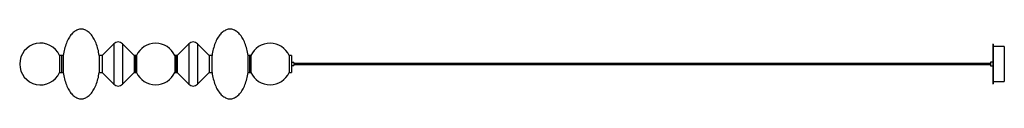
# Paper-space layout '_Posterior' of a CAD drawing. Header units: inches. Extents: x -23 to 144, y -6 to 6.
import ezdxf

# ---------------------------------------------------------------- set-up
doc = ezdxf.new("R2010")
doc.units = ezdxf.units.IN
doc.header["$MEASUREMENT"] = 0

psp = doc.layouts.new('_Posterior')

# ---------------------------------------------------------------- linework, layer by layer
at = {"color": 7, "linetype": 'Continuous', "lineweight": 25}
for p, q in [((-7.1, 3.43), (-9.07, 1.46)), ((-7.1, 3.43), (-7.1, -3.43)), ((-3.64, 1.46), (-5.62, 3.43)), ((-5.62, 3.43), (-5.62, -3.43)), ((5.62, 3.43), (3.64, 1.46)), ((5.62, 3.43), (5.62, -3.43)), ((9.07, 1.46), (7.1, 3.43)), ((7.1, 3.43), (7.1, -3.43)), ((142.05, 3.35), (141.95, 3.35)), ((141.95, 3.35), (141.95, -3.35)), ((142.05, 3.35), (142.05, -3.35)), ((143.92, 2.96), (142.05, 2.96)), ((143.92, 2.96), (143.92, -2.96)), ((-15.67, 1.46), (-16.28, 1.46)), ((-16.28, 1.46), (-16.28, -1.46)), ((-15.97, 1.46), (-15.97, -1.46)), ((-15.67, 1.46), (-15.67, -1.46)), ((-9.07, 1.46), (-9.57, 1.46)), ((-9.57, 1.46), (-9.57, -1.46)), ((-9.07, 1.46), (-9.07, -1.46)), ((-3.25, 1.46), (-3.64, 1.46)), ((-3.64, 1.46), (-3.64, -1.46)), ((-3.44, 1.46), (-3.44, -1.46)), ((-3.25, 1.46), (-3.25, -1.46)), ((3.64, 1.46), (3.25, 1.46)), ((3.25, 1.46), (3.25, -1.46)), ((3.44, 1.46), (3.44, -1.46)), ((3.64, 1.46), (3.64, -1.46)), ((9.57, 1.46), (9.07, 1.46)), ((9.07, 1.46), (9.07, -1.46)), ((9.57, -1.46), (9.57, 1.46)), ((16.17, 1.46), (15.67, 1.46)), ((15.67, -1.46), (15.67, 1.46)), ((15.92, 1.46), (15.92, -1.46)), ((16.17, 1.46), (16.17, -1.46)), ((23.06, 1.46), (22.66, 1.46)), ((22.66, 1.46), (22.66, -1.46)), ((23.06, 1.46), (23.06, -1.46)), ((23.45, 0.24), (23.06, 0.24)), ((23.45, 0.24), (23.45, -0.24)), ((141.56, 0.07), (23.45, 0.07)), ((141.95, 0.3), (141.56, 0.3)), ((141.56, 0.3), (141.56, -0.3)), ((-16.28, -1.46), (-15.67, -1.46)), ((-9.57, -1.46), (-9.07, -1.46)), ((-9.07, -1.46), (-7.1, -3.43)), ((-5.62, -3.43), (-3.64, -1.46)), ((-3.64, -1.46), (-3.25, -1.46)), ((3.25, -1.46), (3.64, -1.46)), ((3.64, -1.46), (5.62, -3.43)), ((7.1, -3.43), (9.07, -1.46)), ((9.07, -1.46), (9.57, -1.46)), ((15.67, -1.46), (16.17, -1.46)), ((22.66, -1.46), (23.06, -1.46)), ((23.06, -0.24), (23.45, -0.24)), ((23.45, -0.07), (141.56, -0.07)), ((141.56, -0.3), (141.95, -0.3)), ((142.05, -2.96), (143.92, -2.96)), ((141.95, -3.35), (142.05, -3.35))]:
    psp.add_line(p, q, dxfattribs=at)
at = {"color": 7, "linetype": 'Continuous', "lineweight": 25, "flags": 128}
for points in [[(-9.57, 1.46), (-9.61, 1.73), (-9.66, 2.01), (-9.71, 2.28), (-9.78, 2.54), (-9.85, 2.8), (-9.92, 3.05), (-10, 3.29), (-10.09, 3.53), (-10.19, 3.76), (-10.29, 3.98), (-10.4, 4.19), (-10.51, 4.38), (-10.62, 4.57), (-10.75, 4.75), (-10.87, 4.92), (-11, 5.07), (-11.14, 5.21), (-11.28, 5.34), (-11.42, 5.46), (-11.56, 5.56), (-11.71, 5.65), (-11.85, 5.73), (-12.01, 5.79), (-12.16, 5.84), (-12.31, 5.88), (-12.46, 5.9), (-12.62, 5.91), (-12.77, 5.9), (-12.93, 5.88), (-13.08, 5.84), (-13.23, 5.79), (-13.38, 5.73), (-13.53, 5.65), (-13.68, 5.56), (-13.82, 5.46), (-13.96, 5.34), (-14.1, 5.21), (-14.23, 5.07), (-14.36, 4.92), (-14.49, 4.75), (-14.61, 4.57), (-14.73, 4.38), (-14.84, 4.19), (-14.95, 3.98), (-15.05, 3.76), (-15.14, 3.53), (-15.23, 3.29), (-15.31, 3.05), (-15.39, 2.8), (-15.46, 2.54), (-15.52, 2.28), (-15.58, 2.01), (-15.63, 1.73), (-15.67, 1.46)], [(15.67, 1.46), (15.63, 1.73), (15.58, 2.01), (15.52, 2.28), (15.46, 2.54), (15.39, 2.8), (15.31, 3.05), (15.23, 3.29), (15.14, 3.53), (15.05, 3.76), (14.95, 3.98), (14.84, 4.19), (14.73, 4.38), (14.61, 4.57), (14.49, 4.75), (14.36, 4.92), (14.23, 5.07), (14.1, 5.21), (13.96, 5.34), (13.82, 5.46), (13.68, 5.56), (13.53, 5.65), (13.38, 5.73), (13.23, 5.79), (13.08, 5.84), (12.93, 5.88), (12.77, 5.9), (12.62, 5.91), (12.46, 5.9), (12.31, 5.88), (12.16, 5.84), (12.01, 5.79), (11.85, 5.73), (11.71, 5.65), (11.56, 5.56), (11.42, 5.46), (11.28, 5.34), (11.14, 5.21), (11, 5.07), (10.87, 4.92), (10.75, 4.75), (10.62, 4.57), (10.51, 4.38), (10.4, 4.19), (10.29, 3.98), (10.19, 3.76), (10.09, 3.53), (10, 3.29), (9.92, 3.05), (9.85, 2.8), (9.78, 2.54), (9.71, 2.28), (9.66, 2.01), (9.61, 1.73), (9.57, 1.46)], [(-15.67, -1.46), (-15.63, -1.73), (-15.58, -2.01), (-15.52, -2.28), (-15.46, -2.54), (-15.39, -2.8), (-15.31, -3.05), (-15.23, -3.29), (-15.14, -3.53), (-15.05, -3.76), (-14.95, -3.98), (-14.84, -4.19), (-14.73, -4.38), (-14.61, -4.57), (-14.49, -4.75), (-14.36, -4.92), (-14.23, -5.07), (-14.1, -5.21), (-13.96, -5.34), (-13.82, -5.46), (-13.68, -5.56), (-13.53, -5.65), (-13.38, -5.73), (-13.23, -5.79), (-13.08, -5.84), (-12.93, -5.88), (-12.77, -5.9), (-12.62, -5.91), (-12.46, -5.9), (-12.31, -5.88), (-12.16, -5.84), (-12.01, -5.79), (-11.85, -5.73), (-11.71, -5.65), (-11.56, -5.56), (-11.42, -5.46), (-11.28, -5.34), (-11.14, -5.21), (-11, -5.07), (-10.87, -4.92), (-10.75, -4.75), (-10.62, -4.57), (-10.51, -4.38), (-10.4, -4.19), (-10.29, -3.98), (-10.19, -3.76), (-10.09, -3.53), (-10, -3.29), (-9.92, -3.05), (-9.85, -2.8), (-9.78, -2.54), (-9.71, -2.28), (-9.66, -2.01), (-9.61, -1.73), (-9.57, -1.46)], [(9.57, -1.46), (9.61, -1.73), (9.66, -2.01), (9.71, -2.28), (9.78, -2.54), (9.85, -2.8), (9.92, -3.05), (10, -3.29), (10.09, -3.53), (10.19, -3.76), (10.29, -3.98), (10.4, -4.19), (10.51, -4.38), (10.62, -4.57), (10.75, -4.75), (10.87, -4.92), (11, -5.07), (11.14, -5.21), (11.28, -5.34), (11.42, -5.46), (11.56, -5.56), (11.71, -5.65), (11.85, -5.73), (12.01, -5.79), (12.16, -5.84), (12.31, -5.88), (12.46, -5.9), (12.62, -5.91), (12.77, -5.9), (12.93, -5.88), (13.08, -5.84), (13.23, -5.79), (13.38, -5.73), (13.53, -5.65), (13.68, -5.56), (13.82, -5.46), (13.96, -5.34), (14.1, -5.21), (14.23, -5.07), (14.36, -4.92), (14.49, -4.75), (14.61, -4.57), (14.73, -4.38), (14.84, -4.19), (14.95, -3.98), (15.05, -3.76), (15.14, -3.53), (15.23, -3.29), (15.31, -3.05), (15.39, -2.8), (15.46, -2.54), (15.52, -2.28), (15.58, -2.01), (15.63, -1.73), (15.67, -1.46)]]:
    psp.add_lwpolyline(points, dxfattribs=at)
at = {"color": 7, "linetype": 'Continuous', "lineweight": 25}
for centre, radius, start, end in [((-19.51, 0), 3.54, 24.2747, 335.7253), ((-6.36, 2.69), 1.05, 45, 135), ((0, 0), 3.54, 23.5565, 156.4435), ((6.36, 2.69), 1.05, 45, 135), ((19.41, 0), 3.54, 23.5565, 156.4435), ((0, 0), 3.54, 203.5565, 336.4435), ((19.41, 0), 3.54, 203.5565, 336.4435), ((-6.36, -2.69), 1.05, 225, 315), ((6.36, -2.69), 1.05, 225, 315)]:
    psp.add_arc(centre, radius, start, end, dxfattribs=at)

doc.saveas('drawing.dxf')
